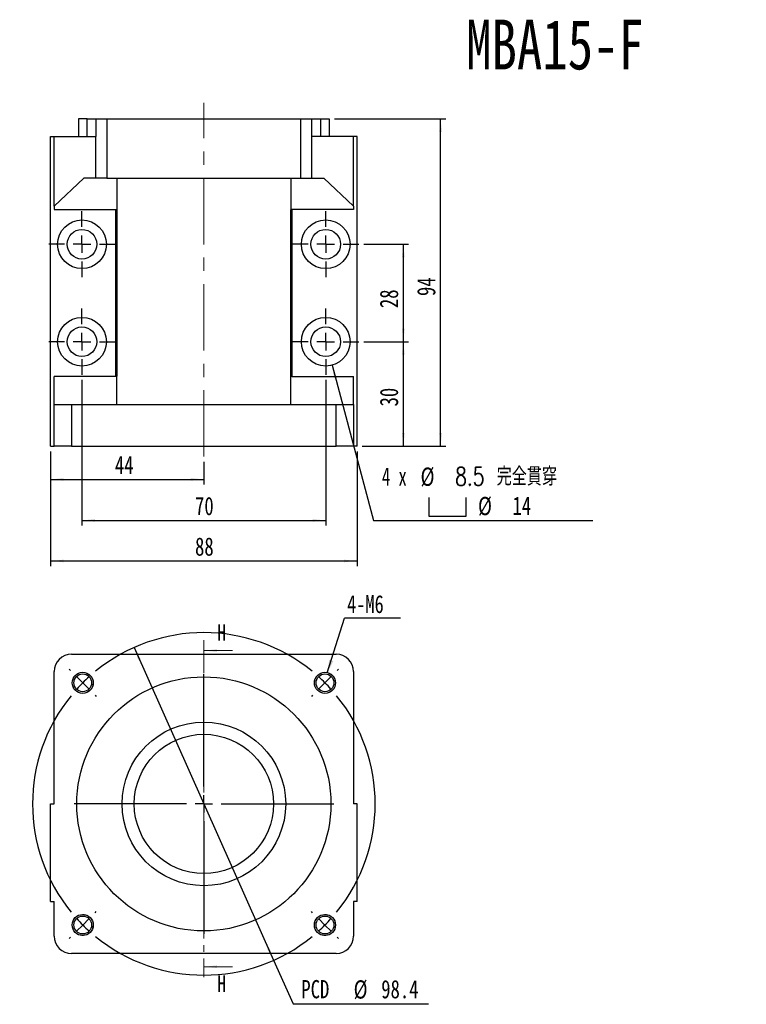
# Model space of a CAD drawing. Header units: millimetres. Extents: x 31 to 283, y 0 to 196.
# Tile 1 of 2: x 31 to 170, y 8 to 196. Entities that reach past the tile are written whole.
import ezdxf

# ---------------------------------------------------------------- set-up
doc = ezdxf.new("R2010")
doc.units = ezdxf.units.MM
doc.linetypes.add('CENTER', pattern=[10.16, 6.35, -1.27, 1.27, -1.27])
doc.linetypes.add('CENTERX2', pattern=[20.32, 12.7, -2.54, 2.54, -2.54])
doc.layers.add('FORMAT', color=7, linetype='Continuous')
doc.styles.add('SLDTEXTSTYLE0', font='TXT', dxfattribs={"width": 0.75})
doc.styles.add('SLDTEXTSTYLE1', font='TXT', dxfattribs={"width": 0.75, "bigfont": 'bigfont'})
doc.styles.add('SLDTEXTSTYLE4', font='TXT', dxfattribs={"width": 0.666667})
doc.dimstyles.new('SLDDIMSTYLE0', dxfattribs={"dimtxt": 3.5, "dimasz": 2.5, "dimexe": 0, "dimexo": 0.0625, "dimgap": 0.875, "dimtad": 0, "dimtih": 1, "dimtoh": 1, "dimdec": 1, "dimlfac": 1.5, "dimrnd": 1e-09, "dimzin": 12, "dimdsep": 46, "dimtxsty": 'SLDTEXTSTYLE0', "dimsah": 1, "dimcen": 0, "dimadec": 0, "dimazin": 3, "dimtfac": 1, "dimtdec": 1, "dimtmove": 0, "dimatfit": 3, "dimfxl": 1, "dimfrac": 2, "dimtolj": 1, "dimtzin": 12, "dimarcsym": 0})
doc.dimstyles.new('SLDDIMSTYLE1', dxfattribs={"dimtxt": 0.18, "dimasz": 2.5, "dimexe": 0, "dimexo": 0.0625, "dimgap": 0, "dimtad": 0, "dimtih": 1, "dimtoh": 1, "dimdec": 0, "dimrnd": 1e-09, "dimzin": 0, "dimdsep": 46, "dimtxsty": 'Standard', "dimsah": 1, "dimcen": 0.09, "dimadec": 0, "dimazin": 0, "dimtfac": 2.5, "dimtdec": 0, "dimtofl": 0, "dimtmove": 0, "dimatfit": 3, "dimfxl": 1, "dimfrac": 2, "dimtolj": 1, "dimtzin": 0, "dimarcsym": 0})
doc.dimstyles.new('SLDDIMSTYLE3', dxfattribs={"dimtxt": 3.5, "dimasz": 2.5, "dimexe": 0, "dimexo": 0.0625, "dimgap": 0.875, "dimtad": 1, "dimlfac": 1.5, "dimrnd": 1e-09, "dimzin": 12, "dimdsep": 46, "dimtxsty": 'SLDTEXTSTYLE0', "dimsah": 1, "dimcen": 0.09, "dimadec": 0, "dimazin": 3, "dimtfac": 1, "dimtofl": 0, "dimtmove": 0, "dimatfit": 3, "dimfxl": 1, "dimfrac": 2, "dimtolj": 1, "dimtzin": 12, "dimarcsym": 0})
doc.dimstyles.new('SLDDIMSTYLE6', dxfattribs={"dimtxt": 3.5, "dimasz": 2.5, "dimexe": 0, "dimexo": 0.0625, "dimgap": 0.875, "dimtad": 0, "dimtih": 1, "dimtoh": 1, "dimdec": 1, "dimlfac": 1.5, "dimrnd": 1e-09, "dimzin": 12, "dimdsep": 46, "dimtxsty": 'SLDTEXTSTYLE0', "dimsah": 1, "dimcen": 0, "dimadec": 0, "dimazin": 3, "dimtfac": 1, "dimtofl": 0, "dimtmove": 0, "dimatfit": 3, "dimfxl": 1, "dimfrac": 2, "dimtolj": 1, "dimtzin": 12, "dimarcsym": 0})

# ---------------------------------------------------------------- blocks, each defined once
blk = doc.blocks.new('_D')
at = {"layer": 'FORMAT', "color": 7}
for p, q in [((52.58, 76.21), (79.29, 16.29)), ((79.29, 16.29), (83.01, 7.94)), ((83.01, 7.94), (108.95, 7.94))]:
    blk.add_line(p, q, dxfattribs=at)
for points in [[(52.58, 76.21), (53.37, 73.82), (53.83, 74.03)], [(79.29, 16.29), (78.5, 18.68), (78.05, 18.47)]]:
    blk.add_solid(points, dxfattribs=at)
at = {"layer": 'FORMAT', "color": 7, "char_height": 3.5, "attachment_point": 1, "style": 'SLDTEXTSTYLE0'}
for s, insert in [('PCD', (84.6, 12.51)), ('%%c', (94.62, 12.46)), ('98.4', (99.9, 12.51))]:
    blk.add_mtext(s, dxfattribs=dict(at, insert=insert))
blk = doc.blocks.new('SW_NOTE_0')
at = {"layer": 'FORMAT', "color": 0}
blk.add_line((10.7, 0), (0, 0), dxfattribs=at)
at = {"layer": 'FORMAT', "color": 0, "insert": (0.47, 4.41), "char_height": 3.44, "attachment_point": 1, "style": 'SLDTEXTSTYLE0'}
blk.add_mtext('4-M6', dxfattribs=at)
blk = doc.blocks.new('SW_CENTERMARKSYMBOL_0')
at = {"layer": 'FORMAT', "color": 0}
for p, q in [((-48.74, 2.36), (-48.99, 2.6)), ((2.36, 2.36), (2.6, 2.6)), ((-46.39, 0), (-47.56, 1.18)), ((-46.39, 0), (-45.21, -1.18)), ((-23.19, -19.86), (-23.19, 1.67)), ((0, 0), (-1.18, -1.18)), ((0, 0), (1.18, 1.18)), ((-44.03, -2.36), (-43.78, -2.6)), ((-2.36, -2.36), (-2.6, -2.6)), ((-23.19, -23.19), (-23.19, -21.53)), ((-26.53, -23.19), (-48.05, -23.19)), ((-23.19, -23.19), (-24.86, -23.19)), ((-23.19, -23.19), (-23.19, -24.86)), ((-23.19, -23.19), (-21.53, -23.19)), ((-19.86, -23.19), (1.67, -23.19)), ((-23.19, -26.53), (-23.19, -48.05)), ((-46.39, -46.39), (-45.21, -45.21)), ((-44.03, -44.03), (-43.78, -43.78)), ((-2.36, -44.03), (-2.6, -43.78)), ((0, -46.39), (-1.18, -45.21)), ((-46.39, -46.39), (-47.56, -47.56)), ((0, -46.39), (1.18, -47.56)), ((-48.74, -48.74), (-48.99, -48.99)), ((2.36, -48.74), (2.6, -48.99))]:
    blk.add_line(p, q, dxfattribs=at)
for start, end in [(50.8227, 129.1773), (135, 137.9114), (132.0886, 135), (45, 47.9114), (42.0886, 45), (140.8227, 219.1773), (320.8227, 39.1773), (222.0886, 225), (315, 317.9114), (225, 227.9114), (312.0886, 315), (230.8227, 309.1773)]:
    blk.add_arc((-23.19, -23.19), 32.8, start, end, dxfattribs=at)
blk = doc.blocks.new('_D_6')
at = {"layer": 'FORMAT', "color": 7}
for p, q in [((36.6, 113.78), (36.6, 107.4)), ((65.94, 111.78), (65.94, 107.4)), ((36.6, 108.4), (65.94, 108.4))]:
    blk.add_line(p, q, dxfattribs=at)
for points in [[(36.6, 108.4), (39.1, 108.15), (39.1, 108.65)], [(65.94, 108.4), (63.44, 108.65), (63.44, 108.15)]]:
    blk.add_solid(points, dxfattribs=at)
at = {"layer": 'FORMAT', "color": 7, "insert": (48.91, 112.91), "char_height": 3.5, "attachment_point": 1, "style": 'SLDTEXTSTYLE0'}
blk.add_mtext('44', dxfattribs=at)
blk = doc.blocks.new('_D_7')
at = {"layer": 'FORMAT', "color": 7}
for p, q in [((42.6, 127.45), (42.6, 99.55)), ((89.27, 127.45), (89.27, 99.55)), ((42.6, 100.55), (89.27, 100.55))]:
    blk.add_line(p, q, dxfattribs=at)
for points in [[(42.6, 100.55), (45.1, 100.3), (45.1, 100.8)], [(89.27, 100.55), (86.77, 100.8), (86.77, 100.3)]]:
    blk.add_solid(points, dxfattribs=at)
at = {"layer": 'FORMAT', "color": 7, "insert": (64.25, 105.06), "char_height": 3.5, "attachment_point": 1, "style": 'SLDTEXTSTYLE0'}
blk.add_mtext('70', dxfattribs=at)
blk = doc.blocks.new('_D_8')
at = {"layer": 'FORMAT', "color": 7}
for p, q in [((36.6, 113.78), (36.6, 91.78)), ((95.27, 113.78), (95.27, 91.78)), ((36.6, 92.78), (95.27, 92.78))]:
    blk.add_line(p, q, dxfattribs=at)
for points in [[(36.6, 92.78), (39.1, 92.53), (39.1, 93.03)], [(95.27, 92.78), (92.77, 93.03), (92.77, 92.53)]]:
    blk.add_solid(points, dxfattribs=at)
at = {"layer": 'FORMAT', "color": 7, "insert": (64.25, 97.29), "char_height": 3.5, "attachment_point": 1, "style": 'SLDTEXTSTYLE0'}
blk.add_mtext('88', dxfattribs=at)
blk = doc.blocks.new('SW_SYMBOL_HOLE_SPOT')
at = {"layer": 'FORMAT', "color": 0}
for p, q in [((0, 875), (0, 75)), ((1600, 75), (1600, 875)), ((0, 75), (1600, 75))]:
    blk.add_line(p, q, dxfattribs=at)
blk = doc.blocks.new('_D_9')
at = {"layer": 'FORMAT'}
for p, q in [((90.48, 130.27), (98.44, 100.55)), ((98.44, 100.55), (140.44, 100.55))]:
    blk.add_line(p, q, dxfattribs=at)
blk.add_solid([(90.48, 130.27), (90.88, 127.79), (91.37, 127.92)], dxfattribs=at)
at = {"layer": 'FORMAT', "xscale": 0.0044707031, "yscale": 0.0044707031, "zscale": 0.0044707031}
blk.add_blockref('SW_SYMBOL_HOLE_SPOT', (108.99, 101.03), dxfattribs=at)
at = {"layer": 'FORMAT', "char_height": 3.5, "attachment_point": 1}
for s, insert, style in [('4 x', (100.03, 110.72), 'SLDTEXTSTYLE4'), ('%%c', (107.44, 110.67), 'SLDTEXTSTYLE0'), ('8.5 \\M+18AAE\\M+19153\\M+18AD1\\M+190FA', (114.04, 110.72), 'SLDTEXTSTYLE1'), ('%%c', (118.44, 105.06), 'SLDTEXTSTYLE0'), ('14', (125.03, 105.11), 'SLDTEXTSTYLE0')]:
    blk.add_mtext(s, dxfattribs=dict(at, insert=insert, style=style))
blk = doc.blocks.new('_D_10')
at = {"layer": 'FORMAT', "color": 7}
for p, q in [((96.6, 134.78), (105.14, 134.78)), ((104.14, 114.78), (104.14, 134.78)), ((96.27, 114.78), (105.14, 114.78))]:
    blk.add_line(p, q, dxfattribs=at)
for points in [[(104.14, 134.78), (103.89, 132.28), (104.39, 132.28)], [(104.14, 114.78), (104.39, 117.28), (103.89, 117.28)]]:
    blk.add_solid(points, dxfattribs=at)
at = {"layer": 'FORMAT', "color": 7, "insert": (99.63, 122.38), "char_height": 3.5, "attachment_point": 1, "rotation": 90, "style": 'SLDTEXTSTYLE0'}
blk.add_mtext('30', dxfattribs=at)
blk = doc.blocks.new('_D_11')
at = {"layer": 'FORMAT', "color": 7}
for p, q in [((96.6, 153.45), (105.14, 153.45)), ((104.14, 134.78), (104.14, 153.45)), ((96.6, 134.78), (105.14, 134.78))]:
    blk.add_line(p, q, dxfattribs=at)
for points in [[(104.14, 153.45), (103.89, 150.95), (104.39, 150.95)], [(104.14, 134.78), (104.39, 137.28), (103.89, 137.28)]]:
    blk.add_solid(points, dxfattribs=at)
at = {"layer": 'FORMAT', "color": 7, "insert": (99.63, 141.22), "char_height": 3.5, "attachment_point": 1, "rotation": 90, "style": 'SLDTEXTSTYLE0'}
blk.add_mtext('28', dxfattribs=at)
blk = doc.blocks.new('_D_12')
at = {"layer": 'FORMAT', "color": 7}
for p, q in [((90.94, 177.45), (112.27, 177.45)), ((111.27, 114.78), (111.27, 177.45)), ((96.27, 114.78), (112.27, 114.78))]:
    blk.add_line(p, q, dxfattribs=at)
for points in [[(111.27, 177.45), (111.02, 174.95), (111.52, 174.95)], [(111.27, 114.78), (111.52, 117.28), (111.02, 117.28)]]:
    blk.add_solid(points, dxfattribs=at)
at = {"layer": 'FORMAT', "color": 7, "insert": (106.76, 143.53), "char_height": 3.5, "attachment_point": 1, "rotation": 90, "style": 'SLDTEXTSTYLE0'}
blk.add_mtext('94', dxfattribs=at)
blk = doc.blocks.new('SW_CENTERMARKSYMBOL_1')
at = {"layer": 'FORMAT', "color": 0}
for p, q in [((0, 3.33), (0, 6.33)), ((-3.33, 0), (-6.33, 0)), ((0, 0), (-1.67, 0)), ((0, 0), (0, 1.67)), ((0, 0), (0, -1.67)), ((0, 0), (1.67, 0)), ((3.33, 0), (6.33, 0)), ((0, -3.33), (0, -6.33))]:
    blk.add_line(p, q, dxfattribs=at)
blk = doc.blocks.new('SW_CENTERMARKSYMBOL_2')
at = {"layer": 'FORMAT', "color": 0}
for p, q in [((0, 3.33), (0, 6.33)), ((-3.33, 0), (-6.33, 0)), ((0, 0), (-1.67, 0)), ((0, 0), (0, 1.67)), ((0, 0), (0, -1.67)), ((0, 0), (1.67, 0)), ((3.33, 0), (6.33, 0)), ((0, -3.33), (0, -6.33))]:
    blk.add_line(p, q, dxfattribs=at)
blk = doc.blocks.new('SW_CENTERMARKSYMBOL_3')
at = {"layer": 'FORMAT', "color": 0}
for p, q in [((0, 3.33), (0, 6.33)), ((-3.33, 0), (-6.33, 0)), ((0, 0), (-1.67, 0)), ((0, 0), (0, 1.67)), ((0, 0), (0, -1.67)), ((0, 0), (1.67, 0)), ((3.33, 0), (6.33, 0)), ((0, -3.33), (0, -6.33))]:
    blk.add_line(p, q, dxfattribs=at)
blk = doc.blocks.new('SW_CENTERMARKSYMBOL_4')
at = {"layer": 'FORMAT', "color": 0}
for p, q in [((0, 3.33), (0, 6.33)), ((-3.33, 0), (-6.33, 0)), ((0, 0), (-1.67, 0)), ((0, 0), (0, 1.67)), ((0, 0), (0, -1.67)), ((0, 0), (1.67, 0)), ((3.33, 0), (6.33, 0)), ((0, -3.33), (0, -6.33))]:
    blk.add_line(p, q, dxfattribs=at)

msp = doc.modelspace()

# ---------------------------------------------------------------- linework, layer by layer
at = {"color": 7, "linetype": 'Continuous', "lineweight": 25}
for p, q in [((41.938, 177.4455), (41.938, 174.1122)), ((43.6046, 177.4455), (41.938, 177.4455)), ((43.6046, 174.1122), (43.6046, 177.4455)), ((43.6046, 177.4455), (45.2713, 177.4455)), ((45.2713, 177.4455), (45.2713, 174.1122)), ((45.2713, 177.4455), (47.3638, 177.4455)), ((47.3638, 177.4455), (47.3638, 166.1122)), ((47.3638, 177.4455), (84.5121, 177.4455)), ((84.5121, 166.1122), (84.5121, 177.4455)), ((84.5121, 177.4455), (86.6046, 177.4455)), ((86.6046, 174.1122), (86.6046, 177.4455)), ((86.6046, 177.4455), (88.2713, 177.4455)), ((88.2713, 177.4455), (88.2713, 174.1122)), ((88.2713, 177.4455), (89.9379, 177.4455)), ((89.9379, 177.4455), (89.9379, 174.1122)), ((36.6046, 114.7789), (36.6046, 174.1122)), ((36.6046, 174.1122), (37.2713, 174.1122)), ((37.2713, 160.7399), (37.2713, 174.1122)), ((37.2713, 174.1122), (45.2713, 174.1122)), ((45.2713, 166.1122), (45.2713, 174.1122)), ((86.6046, 166.1122), (86.6046, 174.1122)), ((94.6046, 174.1122), (86.6046, 174.1122)), ((94.6046, 160.7399), (94.6046, 174.1122)), ((95.2713, 174.1122), (94.6046, 174.1122)), ((95.2713, 114.7789), (95.2713, 174.1122)), ((42.9773, 166.1122), (37.2713, 160.7399)), ((45.2713, 166.1122), (42.9773, 166.1122)), ((47.3638, 166.1122), (45.2713, 166.1122)), ((47.3638, 166.1122), (84.5121, 166.1122)), ((49.2713, 166.1122), (49.2713, 160.0122)), ((82.6046, 166.1122), (82.6046, 160.0122)), ((84.5121, 166.1122), (86.6046, 166.1122)), ((86.6046, 166.1122), (88.8986, 166.1122)), ((88.8986, 166.1122), (94.6046, 160.7399)), ((37.2713, 160.7399), (37.2713, 160.1122)), ((94.6046, 160.7399), (94.6046, 160.1122)), ((37.2713, 160.1122), (49.0713, 160.1122)), ((49.0713, 160.1122), (49.2713, 160.0122)), ((49.0713, 128.1122), (49.0713, 160.1122)), ((49.2713, 160.0122), (49.2713, 128.1849)), ((82.6046, 160.0122), (82.8046, 160.1122)), ((82.6046, 128.1849), (82.6046, 160.0122)), ((94.6046, 160.1122), (82.8046, 160.1122)), ((82.8046, 160.1122), (82.8046, 128.1122)), ((49.0713, 128.1122), (37.2713, 128.1122)), ((37.2713, 122.7789), (37.2713, 128.1122)), ((49.2713, 128.1849), (49.0713, 128.1122)), ((49.2713, 122.7789), (49.2713, 128.1849)), ((82.8046, 128.1122), (82.6046, 128.1849)), ((82.6046, 122.7789), (82.6046, 128.1849)), ((82.8046, 128.1122), (94.6046, 128.1122)), ((94.6046, 122.7789), (94.6046, 128.1122)), ((37.2713, 114.7789), (37.2713, 122.7789)), ((37.2713, 122.7789), (40.6046, 122.7789)), ((40.6046, 122.7789), (40.6046, 114.7789)), ((40.6046, 122.7789), (91.2713, 122.7789)), ((91.2713, 114.7789), (91.2713, 122.7789)), ((91.2713, 122.7789), (94.6046, 122.7789)), ((94.6046, 122.7789), (94.6046, 114.7789)), ((36.6046, 114.7789), (37.2713, 114.7789)), ((40.6046, 114.7789), (37.2713, 114.7789)), ((40.6046, 114.7789), (91.2713, 114.7789)), ((94.6046, 114.7789), (91.2713, 114.7789)), ((95.2713, 114.7789), (94.6046, 114.7789)), ((40.6046, 74.9166), (91.2713, 74.9166)), ((37.2713, 46.2499), (37.2713, 71.5833)), ((94.6046, 71.5833), (94.6046, 46.2499)), ((36.6046, 27.5833), (36.6046, 46.2499)), ((36.6046, 46.2499), (37.2713, 46.2499)), ((95.2713, 46.2499), (94.6046, 46.2499)), ((95.2713, 27.5833), (95.2713, 46.2499)), ((36.6046, 27.5833), (37.2713, 27.5833)), ((37.2713, 20.9166), (37.2713, 27.5833)), ((95.2713, 27.5833), (94.6046, 27.5833)), ((94.6046, 27.5833), (94.6046, 20.9166)), ((91.2713, 17.5833), (40.6046, 17.5833))]:
    msp.add_line(p, q, dxfattribs=at)
at = {"color": 7, "linetype": 'CENTER', "lineweight": 18}
msp.add_line((65.9379, 77.6193), (65.9379, 13.0617), dxfattribs=at)
at = {"color": 7, "linetype": 'Continuous', "lineweight": 18}
for p, q in [((71.4379, 75.6193), (65.9379, 75.6193)), ((71.4379, 15.0617), (65.9379, 15.0617))]:
    msp.add_line(p, q, dxfattribs=at)
at = {"color": 7, "linetype": 'Continuous', "lineweight": 25}
for centre, radius in [((42.6046, 153.4455), 4.6667), ((89.2713, 153.4455), 4.6667), ((42.6046, 153.4455), 2.8333), ((89.2713, 153.4455), 2.8333), ((42.6046, 134.7789), 4.6667), ((89.2713, 134.7789), 4.6667), ((42.6046, 134.7789), 2.8333), ((89.2713, 134.7789), 2.8333), ((42.7448, 69.443), 2.0167), ((42.7448, 69.443), 1.7), ((65.9379, 46.2499), 24.3333), ((89.1311, 69.443), 2.0167), ((89.1311, 69.443), 1.7), ((65.9379, 46.2499), 15.6667), ((65.9379, 46.2499), 13.3333), ((42.7448, 23.0568), 2.0167), ((42.7448, 23.0568), 1.7), ((89.1311, 23.0568), 2.0167), ((89.1311, 23.0568), 1.7)]:
    msp.add_circle(centre, radius, dxfattribs=at)
for centre, start, end in [((40.6046, 71.5833), 90, 180), ((91.2713, 71.5833), 0, 90), ((40.6046, 20.9166), 180, 270), ((91.2713, 20.9166), 270, 0)]:
    msp.add_arc(centre, 3.3333, start, end, dxfattribs=at)
at = {"color": 7, "linetype": 'Continuous', "lineweight": 18}
for centre in [(42.7448, 69.443), (89.1311, 69.443), (42.7448, 23.0568), (89.1311, 23.0568)]:
    msp.add_arc(centre, 2, 255, 195, dxfattribs=at)
for points in [[(65.9379, 75.6193), (68.4379, 75.3693), (68.4379, 75.8693)], [(65.9379, 15.0617), (68.4379, 14.8117), (68.4379, 15.3117)]]:
    msp.add_solid(points, dxfattribs=at)
at = {"layer": 'FORMAT', "color": 7, "linetype": 'CENTERX2', "lineweight": 18}
msp.add_line((65.9379, 112.7789), (65.9379, 180.519), dxfattribs=at)

# ---------------------------------------------------------------- block references
at = {"layer": 'FORMAT', "color": 7}
for name, p in [('SW_CENTERMARKSYMBOL_4', (42.6046, 153.4455)), ('SW_CENTERMARKSYMBOL_1', (89.2713, 153.4455)), ('SW_CENTERMARKSYMBOL_3', (42.6046, 134.7789)), ('SW_CENTERMARKSYMBOL_2', (89.2713, 134.7789)), ('SW_NOTE_0', (92.8894, 81.8322)), ('SW_CENTERMARKSYMBOL_0', (89.1311, 69.443))]:
    msp.add_blockref(name, p, dxfattribs=at)

# ---------------------------------------------------------------- texts
at = {"color": 7, "linetype": 'Continuous', "char_height": 3.175, "attachment_point": 1, "style": 'SLDTEXTSTYLE0'}
for insert in [(68.5468, 80.6628), (68.5468, 13.3822)]:
    msp.add_mtext('H', dxfattribs=dict(at, insert=insert))
at = {"layer": 'FORMAT', "color": 7, "insert": (116.1644, 196.4605), "char_height": 9.525, "attachment_point": 1, "style": 'SLDTEXTSTYLE0'}
msp.add_mtext('MBA15-F', dxfattribs=at)

# ---------------------------------------------------------------- dimensions: what is measured, and where the dimension line sits
at = {"layer": 'FORMAT', "color": 7}
for base, p1, p2, picture, middle in [((111.2713, 177.4455), (95.2713, 114.7789), (89.9379, 177.4455), '_D_12', (111.2713, 146.1122)), ((104.1397, 153.4455), (95.6046, 134.7789), (95.6046, 153.4455), '_D_11', (104.1397, 143.8081)), ((104.1397, 134.7789), (95.2713, 114.7789), (95.6046, 134.7789), '_D_10', (104.1397, 124.9654))]:
    dim = msp.add_linear_dim(base=base, p1=p1, p2=p2, angle=90, dimstyle='SLDDIMSTYLE3', dxfattribs=at)
    dim.commit()
    dim.dimension.update_dxf_attribs({"geometry": picture, "text_midpoint": middle, "dimtype": 160})
at = {"layer": 'FORMAT'}
dim = msp.add_diameter_dim_2p(p1=(88.0635, 139.2865), p2=(90.4791, 130.2712), text='4 x <> 完全貫穿\\P{\\fGDT;v}%%c 14 \\P', dimstyle='SLDDIMSTYLE6', dxfattribs=at)
dim.commit()
dim.dimension.update_dxf_attribs({"geometry": '_D_9', "text_midpoint": (120.2357, 106.1579), "dimtype": 163})
at = {"layer": 'FORMAT', "color": 7}
for base, p1, p2, picture, middle in [((89.2713, 100.5481), (42.6046, 128.4455), (89.2713, 128.4455), '_D_7', (66.8337, 100.5481)), ((65.9379, 108.3955), (36.6046, 114.7789), (65.9379, 112.7789), '_D_6', (51.5, 108.3955)), ((95.2713, 92.7789), (36.6046, 114.7789), (95.2713, 114.7789), '_D_8', (66.8337, 92.7789))]:
    dim = msp.add_linear_dim(base=base, p1=p1, p2=p2, dimstyle='SLDDIMSTYLE3', dxfattribs=at)
    dim.commit()
    dim.dimension.update_dxf_attribs({"geometry": picture, "text_midpoint": middle, "dimtype": 160})
dim = msp.add_diameter_dim_2p(p1=(79.2923, 16.2916), p2=(52.5836, 76.2083), text='PCD<>', dimstyle='SLDDIMSTYLE0', dxfattribs=at)
dim.commit()
dim.dimension.update_dxf_attribs({"geometry": '_D', "text_midpoint": (96.7776, 10.7488), "dimtype": 163})

# ---------------------------------------------------------------- leaders
msp.add_leader([(89.5767, 71.358), (92.8894, 81.8322)], dimstyle='SLDDIMSTYLE1', dxfattribs=at)

doc.saveas('drawing.dxf')
